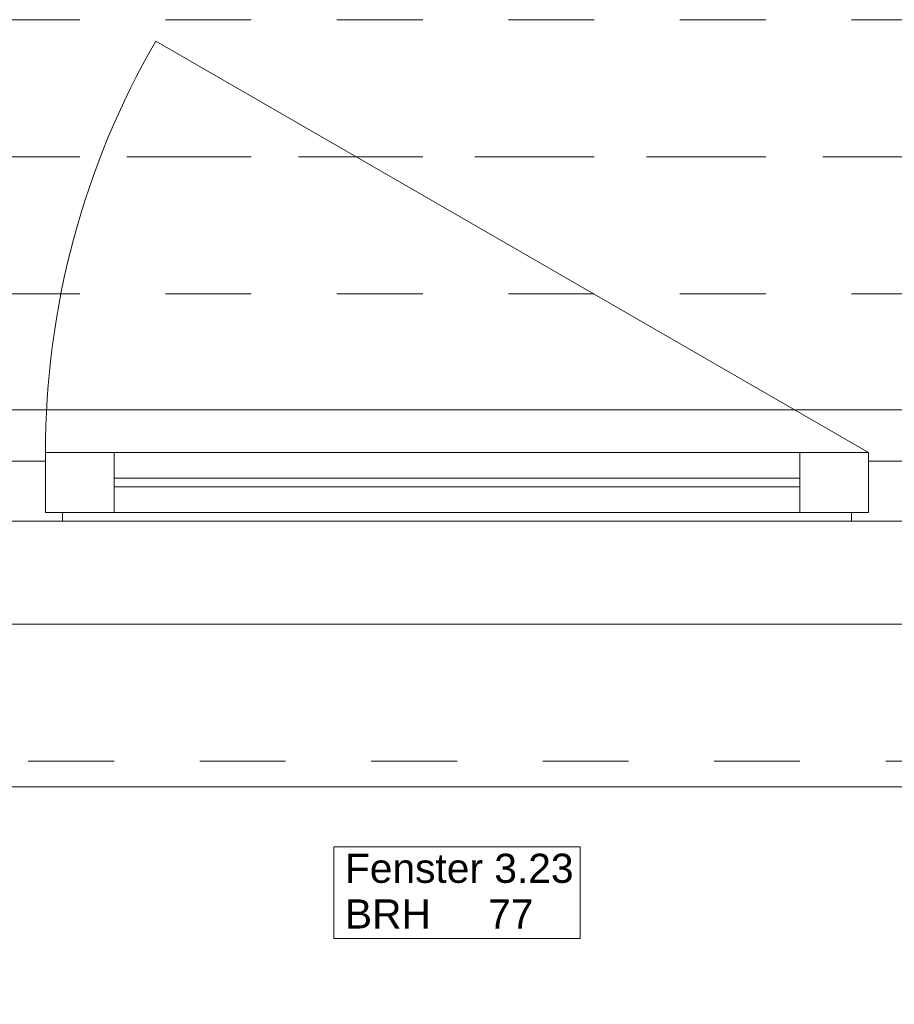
# Model space of a CAD drawing. Header units: metres. Extents: x -3.5 to 65.3, y -10.9 to 16.7.
# Tile 21 of 213: x 16.2 to 17.2, y -0.4 to 0.7. Entities that reach past the tile are written whole.
import ezdxf

# ---------------------------------------------------------------- set-up
doc = ezdxf.new("R2010")
doc.units = ezdxf.units.M
doc.header["$MEASUREMENT"] = 0
for name, pattern in [('Achse', [0.08, 0.04, -0.02, 0, -0.02]), ('Strichlinie doppelt', [0.218722, 0.105833, -0.042333, 0.028222, -0.042333]), ('Strichlinie eng', [0.046, 0.03, -0.016]), ('Untersicht', [0.04, 0.03, -0.01])]:
    doc.linetypes.add(name, pattern=pattern)
for name, color, linetype in [('451 - Universal.Achsen Raster', 7, 'Continuous'), ('603 - Struktur.Bodenplatte_ Decke Roh', 7, 'Continuous'), ('604 - Struktur.Wand Aussen', 7, 'Continuous'), ('608 - Struktur.Träger', 7, 'Continuous')]:
    doc.layers.add(name, color=color, linetype=linetype)
doc.styles.add('ERSTELLTER_STIL_1', font='txt')

msp = doc.modelspace()

# ---------------------------------------------------------------- linework, layer by layer
at = {"layer": '451 - Universal.Achsen Raster', "color": 160, "linetype": 'Strichlinie doppelt', "lineweight": 9, "true_color": 0x3232ff}
msp.add_line((64.935, 0.55), (-3.175, 0.55), dxfattribs=at)
at = {"layer": '603 - Struktur.Bodenplatte_ Decke Roh', "color": 7, "linetype": 'Continuous', "lineweight": 18, "flags": 128}
msp.add_lwpolyline([(-0.015, 0.005), (43.73, 0.005)], dxfattribs=at)
at = {"layer": '604 - Struktur.Wand Aussen', "color": 7, "linetype": 'Continuous', "lineweight": 9}
for p, q in [((17.2, 0.205), (16.3686, 0.685)), ((15.53, 0.255), (17.91, 0.255)), ((15.62, -0.185), (17.82, -0.185))]:
    msp.add_line(p, q, dxfattribs=at)
at = {"layer": '604 - Struktur.Wand Aussen', "color": 7, "linetype": 'Strichlinie eng', "lineweight": 9}
for p, q in [((15.53, 0.255), (17.91, 0.255)), ((15.62, -0.155), (17.82, -0.155))]:
    msp.add_line(p, q, dxfattribs=at)
at = {"layer": '604 - Struktur.Wand Aussen', "color": 7, "linetype": 'Continuous', "lineweight": 13}
for p, q in [((16.24, 0.135), (16.24, 0.205)), ((16.24, 0.205), (16.32, 0.205)), ((16.32, 0.205), (17.12, 0.205)), ((16.32, 0.205), (16.32, 0.135)), ((17.12, 0.135), (17.12, 0.205)), ((17.12, 0.205), (17.2, 0.205)), ((17.2, 0.205), (17.2, 0.135)), ((16.2, 0.195), (16.22, 0.195)), ((16.22, 0.195), (16.24, 0.195)), ((16.24, 0.195), (16.24, 0.135)), ((17.2, 0.135), (17.2, 0.195)), ((17.2, 0.195), (17.22, 0.195)), ((17.22, 0.195), (17.24, 0.195)), ((16.32, 0.175), (17.12, 0.175)), ((17.12, 0.165), (16.32, 0.165)), ((16.24, 0.135), (16.26, 0.135)), ((16.32, 0.135), (16.24, 0.135)), ((16.26, 0.135), (16.26, 0.125)), ((17.12, 0.135), (16.32, 0.135)), ((17.2, 0.135), (17.12, 0.135)), ((17.18, 0.125), (17.18, 0.135)), ((17.18, 0.135), (17.2, 0.135)), ((16.22, 0.125), (16.18, 0.125)), ((16.26, 0.125), (16.22, 0.125)), ((17.18, 0.125), (16.26, 0.125)), ((17.22, 0.125), (17.18, 0.125)), ((17.26, 0.125), (17.22, 0.125))]:
    msp.add_line(p, q, dxfattribs=at)
at = {"layer": '604 - Struktur.Wand Aussen', "color": 7, "linetype": 'Continuous', "lineweight": 9, "flags": 128}
msp.add_lwpolyline([(16.5762, -0.3619), (16.8638, -0.3619), (16.8638, -0.3084), (16.8638, -0.255), (16.5762, -0.255), (16.5762, -0.3084)], close=True, dxfattribs=at)
at = {"layer": '604 - Struktur.Wand Aussen', "color": 7, "linetype": 'Continuous', "lineweight": 9}
msp.add_arc((17.2, 0.205), 0.96, 150, 180, dxfattribs=at)
at = {"layer": '608 - Struktur.Träger', "color": 7, "linetype": 'Untersicht', "lineweight": 13}
for p, q in [((0.38, 0.71), (61.88, 0.71)), ((0.38, 0.39), (61.88, 0.39))]:
    msp.add_line(p, q, dxfattribs=at)
at = {"layer": '608 - Struktur.Träger', "color": 7, "linetype": 'Achse', "lineweight": 9}
msp.add_line((0.38, 0.55), (61.88, 0.55), dxfattribs=at)

# ---------------------------------------------------------------- texts
at = {"layer": '604 - Struktur.Wand Aussen', "color": 7, "lineweight": 9, "char_height": 0.034, "style": 'ERSTELLTER_STIL_1'}
for s, insert, attachment_point in [('\\A1;{\\pql;\\pt0;\\fArial|b0|i0|c0|p38;Fenster 3.23}', (16.5893, -0.2974), 7), ('\\A1;{\\pql;\\pt0;\\fArial|b0|i0|c0|p38;}', (16.808, -0.3084), 1), ('\\A1;{\\pql;\\pt0;\\fArial|b0|i0|c0|p38;BRH}', (16.5893, -0.3162), 1), ('\\A1;{\\pql;\\pt0,0.02;\\fArial|b0|i0|c0|p38;77\\fArial|b0|i0|c0|p38;\\A1{\\H.66x;\\S^  ;}\\fArial|b0|i0|c0|p38;\\fArial|b0|i0|c0|p38;\\A1{\\H.66x;\\S^  ;}}', (16.7564, -0.3162), 1)]:
    msp.add_mtext(s, dxfattribs=dict(at, insert=insert, attachment_point=attachment_point))

doc.saveas('drawing.dxf')
